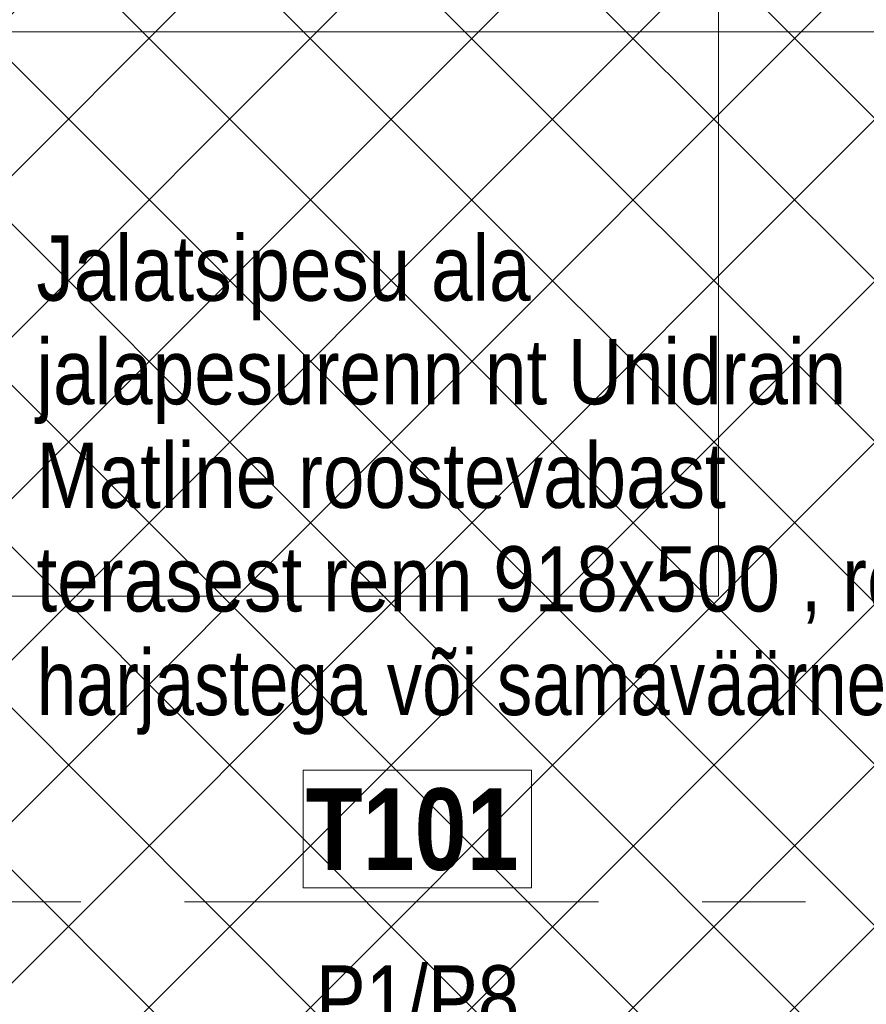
# Model space of a CAD drawing. Header units: millimetres. Extents: x -2180 to 54567, y -1945 to 22251.
# Tile 112 of 143: x 31529 to 34126, y 7186 to 10204. Entities that reach past the tile are written whole.
import ezdxf

# ---------------------------------------------------------------- set-up
doc = ezdxf.new("R2010")
doc.units = ezdxf.units.MM
doc.linetypes.add('Grid Line 1_2_', pattern=[2222.5, 1270, -317.5, 317.5, -317.5])
for name, color, linetype, lineweight in [('_Beyond_', 7, 'Continuous', 9), ('Grids-1', 7, 'Grid Line 1_2_', 9), ('Room Tags', 7, 'Continuous', 9), ('Text Notes', 7, 'Continuous', 9)]:
    doc.layers.add(name, color=color, linetype=linetype, lineweight=lineweight)
doc.layers.add('Color Fill-1', color=7, linetype='Continuous', lineweight=9, true_color=0xab8450)
doc.layers.add('Room Tags-1', color=7, linetype='Continuous', lineweight=9, true_color=0x800000)
doc.styles.add('Swis721 Cn BT_1', font='swissc.ttf', dxfattribs={"height": 200})
doc.styles.add('Swis721 Cn BT_B', font='swisscb.ttf', dxfattribs={"height": 250})

# ---------------------------------------------------------------- blocks, each defined once
blk = doc.blocks.new('1_0 Room Tag - 2_5mm Nr-411650-1 Korruse põrandate plaan')
at = {"layer": 'Room Tags'}
for p, q in [((3.5, 1.8), (-3.5, 1.8)), ((-3.5, 1.8), (-3.5, -1.8)), ((3.5, 1.8), (3.5, -1.8)), ((3.5, -1.8), (-3.5, -1.8))]:
    blk.add_line(p, q, dxfattribs=at)

msp = doc.modelspace()

# ---------------------------------------------------------------- hatches: boundary and pattern name
at = {"layer": 'Color Fill-1'}
h = msp.add_hatch(dxfattribs=at)
h.set_pattern_fill('FP_39', color=256, style=0, pattern_type=2)
h.set_pattern_definition([(45, (0, 0), (-247.4874, 247.4874), []), (135, (0, 0), (-247.4874, -247.4874), [])])
h.paths.add_polyline_path([(30348.1, 8421.5), (30339.1, 8421.5), (30339.6, 8412.5), (30348.1, 8412.5), (30348.1, 8416.7)], flags=0)
h.paths.add_polyline_path([(32956.9, 5313.1), (32956.9, 5397.6), (33100.9, 5396.6), (33101.1, 5313.1), (33110.9, 5313.1), (33110.9, 5338.6), (33990.9, 5338.6), (33990.9, 5313.1), (34000.9, 5313.1), (34000.9, 5348.1), (34724.5, 5348.1), (34724.5, 5397.6), (34782.5, 5397.6), (34782.5, 5407.6), (34744.5, 5407.6), (34744.5, 5422.6), (34044.5, 5422.6), (34044.5, 5472.6), (34744.5, 5472.6), (34744.5, 6137.6), (34782.5, 6137.6), (34782.5, 6147.6), (34724.5, 6147.6), (34724.5, 7172.8), (34416.8, 7172.8), (34416.8, 7522.8), (35316.2, 7522.8), (35316.2, 7773.8), (35340.7, 7773.8), (35340.7, 10169), (33673.1, 10267.8), (33673.1, 10373.1), (33541.5, 10373.1), (33541.5, 10456.8), (32898.5, 10456.8), (32897.5, 10422.1), (32757.1, 10422.1), (32757.6, 10434.6), (32874.6, 10434.6), (32874.6, 10456.8), (31801.5, 10456.8), (31801.5, 10373.1), (30367, 10373.1), (30367, 10463.5), (30339.1, 10465.2), (30339.2, 10227.1), (30374.1, 10227.1), (30374.1, 10167.1), (30348.1, 10167.1), (30348.1, 9204.2), (30404.8, 9203.4), (30412.8, 9199.7), (30419, 9194.3), (30421.5, 9190.7), (30424.3, 9183.3), (30422.4, 9175.8), (30417.7, 9172.3), (30412.8, 9170.8), (30348.1, 9170.8), (30348.1, 8412.5), (30374.1, 8412.5), (30374.1, 7522.8), (31385.6, 7522.8), (31385.6, 7172.8), (30505.6, 7172.8), (30505.6, 7112.8), (30298.7, 7112.8), (30298.7, 5348.1), (32056.9, 5348.1), (32056.9, 5313.1), (32066.9, 5313.1), (32066.9, 5338.6), (32946.9, 5338.6), (32946.9, 5313.1)], flags=0)
h.paths.add_polyline_path([(34749.5, 7537.8), (34471.2, 7537.8), (34471.2, 7542.8), (35099.1, 7542.8), (35099.1, 7552.8), (35220.1, 7552.8), (35220.1, 7542.8), (35271.2, 7542.8), (35271.2, 7537.8), (34782.5, 7537.8)], flags=0)
h.paths.add_polyline_path([(30398.3, 9204.2), (30398.3, 9204.2), (30398.3, 9229.8)], flags=0)

# ---------------------------------------------------------------- linework, layer by layer
at = {"layer": '_Beyond_'}
for p, q in [((33673.1, 8437.1), (33673.1, 10373.1)), ((35340.7, 10167.1), (30374.1, 10167.1)), ((30348.1, 8437.1), (33673.1, 8437.1))]:
    msp.add_line(p, q, dxfattribs=at)
at = {"layer": 'Grids-1'}
msp.add_line((919.8, 7500), (34984.4, 7500), dxfattribs=at)

# ---------------------------------------------------------------- block references
at = {"layer": 'Room Tags', "xscale": 99.99999999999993, "yscale": 99.99999999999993, "zscale": 99.99999999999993}
msp.add_blockref('1_0 Room Tag - 2_5mm Nr-411650-1 Korruse põrandate plaan', (32748.9, 7723.8), dxfattribs=at)

# ---------------------------------------------------------------- texts
at = {"layer": 'Room Tags', "insert": (32406.7, 7848.3), "char_height": 250, "width": 825.738, "attachment_point": 1, "style": 'Swis721 Cn BT_B'}
msp.add_mtext('T101', dxfattribs=at)
at = {"layer": 'Room Tags-1', "insert": (32437.9, 7305.7), "char_height": 200, "width": 745.569, "attachment_point": 1, "style": 'Swis721 Cn BT_1'}
msp.add_mtext('P1/P8', dxfattribs=at)
at = {"layer": 'Text Notes', "char_height": 200, "attachment_point": 1, "style": 'Swis721 Cn BT_1'}
for s, insert, width in [('Jalatsipesu ala', (31581, 9542.8), 1803.797), ('jalapesurenn nt Unidrain ', (31581, 9225.3), 3038.396), ('Matline roostevabast ', (31581, 8907.8), 2621.518), ('terasest renn 918x500 , rest ', (31581, 8590.3), 3495.358), ('harjastega või samaväärne', (31581, 8272.8), 3270.885)]:
    msp.add_mtext(s, dxfattribs=dict(at, insert=insert, width=width))

doc.saveas('drawing.dxf')
